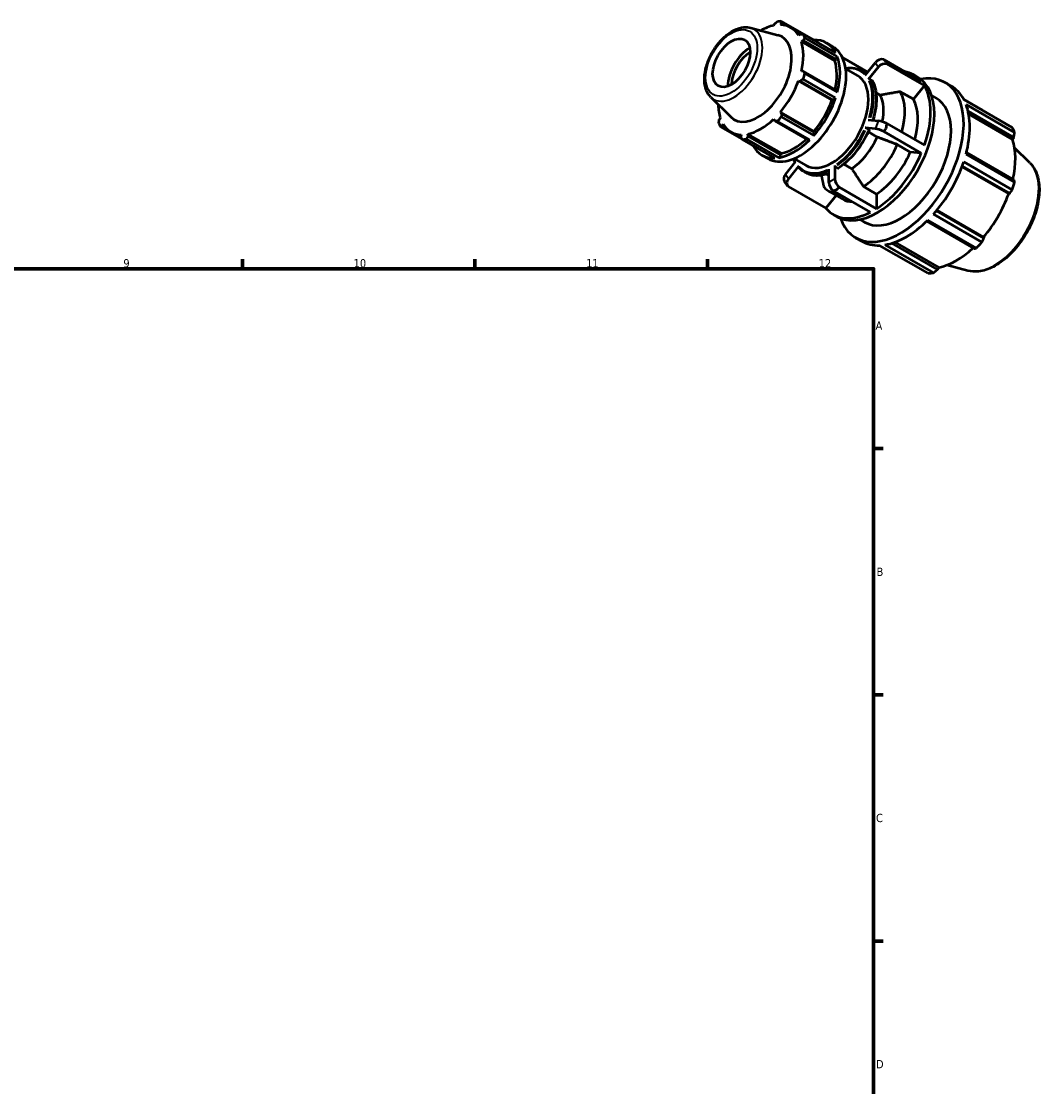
# Model space of a CAD drawing. Header units: millimetres. Extents: x -17 to 931, y 0 to 649.
# Tile 4 of 4: x 564 to 872, y 327 to 649. Entities that reach past the tile are written whole.
import ezdxf

# ---------------------------------------------------------------- set-up
doc = ezdxf.new("R2010")
doc.units = ezdxf.units.MM
for name, color, linetype, lineweight in [('Border (ISO)', 7, 'Continuous', 70), ('Visible (ISO)', 7, 'Continuous', 50), ('Visible Narrow (ISO)', 7, 'Continuous', 35)]:
    doc.layers.add(name, color=color, linetype=linetype, lineweight=lineweight)
doc.styles.add('Note Text (ISO)', font='tahoma.ttf')

# ---------------------------------------------------------------- blocks, each defined once
blk = doc.blocks.new('Borders Default Border')
at = {"layer": 'Border (ISO)'}
for p, q in [((630.75, 574), (630.75, 576.9)), ((700.83, 574), (700.83, 576.9)), ((770.92, 574), (770.92, 576.9)), ((821, 519.75), (823.9, 519.75)), ((821, 445.5), (823.9, 445.5)), ((821, 371.25), (823.9, 371.25))]:
    blk.add_line(p, q, dxfattribs=at)
at = {"layer": 'Border (ISO)', "flags": 128}
blk.add_lwpolyline([(20, 20), (20, 574), (821, 574), (821, 20), (20, 20)], dxfattribs=at)
at = {"layer": 'Border (ISO)', "color": 232, "true_color": 0xca0064, "char_height": 2.5, "attachment_point": 7, "style": 'Note Text (ISO)'}
for s, insert in [('9', (594.88, 574.35)), ('10', (664.29, 574.35)), ('11', (734.37, 574.4)), ('12', (804.46, 574.4)), ('A', (821.59, 555.62)), ('B', (821.89, 481.37)), ('C', (821.73, 407.08)), ('D', (821.73, 332.88))]:
    blk.add_mtext(s, dxfattribs=dict(at, insert=insert))

msp = doc.modelspace()

# ---------------------------------------------------------------- linework, layer by layer
at = {"layer": 'Visible (ISO)'}
for p, q in [((783.948, 646.661), (792.154, 644.436)), ((791.108, 647.789), (790.849, 647.338)), ((792.914, 647.539), (793.24, 647.995)), ((802.954, 642.974), (793.179, 648.603)), ((793.24, 647.995), (794.344, 647.359)), ((799.41, 644.754), (796.043, 646.693)), ((798.869, 644.729), (798.368, 644.374)), ((799.223, 642.479), (799.752, 642.772)), ((799.752, 642.772), (809.706, 637.04)), ((799.782, 644.771), (809.557, 639.142)), ((810.055, 638.038), (800.281, 643.667)), ((802.966, 642.938), (802.954, 642.974)), ((809.311, 636.669), (799.223, 642.479)), ((806.812, 642.067), (808.651, 641.008)), ((809.311, 636.669), (809.706, 637.04)), ((809.706, 637.04), (810.055, 638.038)), ((819.231, 633.31), (811.58, 637.716)), ((818.481, 632.377), (821.518, 636.153)), ((824.073, 637.049), (835.375, 630.54)), ((799.752, 633.568), (799.223, 633.562)), ((809.706, 627.836), (799.752, 633.568)), ((812.566, 634.253), (816.204, 632.158)), ((817.404, 633.717), (818.093, 633.321)), ((822.437, 634.841), (819.4, 631.065)), ((836.294, 629.229), (824.993, 635.737)), ((798.368, 630.682), (798.869, 630.595)), ((808.456, 624.872), (798.368, 630.682)), ((798.869, 630.595), (808.823, 624.863)), ((809.557, 625.563), (799.782, 631.191)), ((800.281, 632.87), (810.055, 627.241)), ((820.512, 630.783), (819.823, 631.179)), ((833.102, 632.467), (834.243, 631.809)), ((842.529, 630.154), (844.367, 629.095)), ((810.055, 627.241), (809.706, 627.836)), ((823.019, 626.321), (821.715, 627.072)), ((832.982, 625.11), (829.042, 627.378)), ((836.294, 629.229), (832.982, 625.11)), ((771.9, 625.74), (777.944, 619.759)), ((808.456, 624.872), (808.823, 624.863)), ((808.823, 624.863), (809.557, 625.563)), ((838.473, 626.258), (839.834, 625.474)), ((853.658, 621.925), (848.135, 625.105)), ((848.167, 625.046), (862.8, 616.619)), ((863.49, 615.09), (848.857, 623.517)), ((803.003, 615.427), (792.914, 621.237)), ((793.24, 620.845), (792.914, 621.237)), ((803.194, 615.113), (793.24, 620.845)), ((849.466, 621.506), (863.254, 613.566)), ((849.659, 620.567), (862.894, 612.945)), ((774.763, 619.477), (774.503, 619.028)), ((774.831, 616.823), (781.412, 613.033)), ((775.386, 617.072), (775.619, 617.582)), ((776.464, 616.451), (775.386, 617.072)), ((790.849, 619.058), (791.108, 618.596)), ((791.108, 618.596), (801.062, 612.864)), ((801.75, 612.857), (791.976, 618.485)), ((793.179, 619.755), (802.954, 614.126)), ((819.4, 618.86), (822.437, 618.582)), ((824.993, 617.74), (836.294, 611.232)), ((781.243, 613.362), (777.943, 615.262)), ((781.072, 614.417), (781.015, 613.805)), ((793.225, 608.808), (783.137, 614.617)), ((783.147, 614.012), (783.137, 614.617)), ((793.101, 608.28), (783.147, 614.012)), ((802.954, 614.126), (803.194, 615.113)), ((803.194, 615.113), (803.003, 615.427)), ((821.518, 616.211), (818.481, 616.49)), ((819.592, 615.945), (818.904, 616.341)), ((822.1, 613.698), (819.42, 615.241)), ((835.375, 608.861), (824.073, 615.37)), ((791.209, 607.363), (781.434, 612.991)), ((782.638, 613.108), (792.412, 607.479)), ((801.062, 612.864), (801.75, 612.857)), ((832.062, 609.165), (828.123, 611.434)), ((863.254, 613.566), (862.894, 612.945)), ((868.132, 605.883), (863.472, 610.494)), ((787.35, 608.27), (789.189, 607.211)), ((792.412, 607.479), (793.101, 608.28)), ((793.101, 608.28), (793.225, 608.808)), ((796.996, 607.216), (800.634, 605.121)), ((835.375, 608.861), (832.062, 609.165)), ((848.857, 608.568), (863.49, 600.141)), ((863.254, 600.822), (848.979, 609.042)), ((794.402, 602.437), (797.439, 606.213)), ((798.358, 604.902), (795.321, 601.126)), ((807.5, 600.009), (807.5, 604.064)), ((809.339, 605.122), (809.339, 601.068)), ((809.565, 604.73), (810.254, 604.333)), ((812.039, 605.519), (814.42, 604.149)), ((847.631, 604.718), (861.71, 596.611)), ((847.716, 604.949), (862.032, 596.705)), ((862.8, 597.817), (848.167, 606.243)), ((799.888, 603.3), (800.576, 602.904)), ((795.08, 599.006), (794.16, 600.318)), ((795.274, 598.785), (806.576, 592.277)), ((820.056, 591.041), (808.754, 597.55)), ((810.593, 598.608), (821.895, 592.1)), ((817.955, 598.792), (821.895, 596.523)), ((809.662, 596.114), (806.576, 592.277)), ((807.604, 597.299), (811.544, 595.03)), ((821.895, 596.523), (821.895, 592.1)), ((862.032, 596.705), (861.71, 596.611)), ((854.237, 583.205), (839.923, 591.448)), ((840.082, 591.639), (854.159, 583.533)), ((808.849, 590.351), (809.99, 589.693)), ((816.915, 588.822), (818.276, 588.038)), ((837.012, 588.311), (851.286, 580.092)), ((851.991, 580.224), (837.358, 588.65)), ((839.025, 590.408), (853.658, 581.982)), ((815.581, 583.358), (817.419, 582.3)), ((840.263, 573.744), (826.481, 581.68)), ((827.396, 581.983), (840.621, 574.368)), ((854.159, 583.533), (854.237, 583.205)), ((837.395, 572.617), (822.762, 581.043)), ((824.429, 581.205), (839.062, 572.778)), ((849.424, 573.396), (843.097, 575.112)), ((840.621, 574.368), (840.263, 573.744))]:
    msp.add_line(p, q, dxfattribs=at)
for centre, major_axis, ratio, start_param, end_param in [((786.993, 630.978), (-9.05, -15.715), 0.5780931, 3.6196245, 3.922184), ((787.307, 630.797), (9.731, 16.898), 0.5780931, 0.3435016, 0.4380292), ((786.993, 630.978), (9.05, 15.715), 0.5780931, 5.975819, 6.5866842), ((786.135, 631.472), (7.187, 12.48), 0.5780931, 2.9904271, 6.4343509), ((787.307, 630.797), (9.731, 16.898), 0.5780931, 5.8412887, 5.9358163), ((797.081, 625.168), (9.731, 16.898), 0.5780931, 5.9358163, 6.6266869), ((783.852, 632.786), (4.848, 8.419), 0.5780931, 0.809008, 2.3325847), ((798.92, 624.11), (-9.731, -16.898), 0.5780931, 0, 3.1415927), ((786.993, 630.978), (9.05, 15.715), 0.5780931, 5.1904208, 5.8012861), ((783.852, 632.786), (3.992, 6.933), 0.5780931, 0.792406, 2.3491866), ((797.081, 625.168), (9.05, 15.715), 0.5780931, 5.2072079, 5.8012861), ((797.081, 625.168), (9.731, 16.898), 0.5780931, 5.1504181, 5.8412887), ((823.045, 635.273), (-1.769, -1.24), 0.7877574, 3.6739167, 5.0649693), ((823.964, 633.962), (1.769, 1.24), 0.7877574, 0.532324, 1.9233766), ((820.975, 611.409), (12.126, 21.058), 0.5780931, 6.0729757, 6.4933949), ((786.993, 630.978), (9.05, 15.715), 0.5780931, 4.4050227, 5.0158879), ((787.307, 630.797), (-9.731, -16.898), 0.5780931, 1.9142979, 2.0088255), ((808.419, 618.639), (7.785, 13.519), 0.5780931, 3.1415927, 6.2831853), ((822.117, 610.751), (12.126, 21.058), 0.5780931, 3.1415927, 6.2831853), ((829.055, 606.756), (13.474, 23.398), 0.5780931, 2.6841297, 6.7406483), ((817.036, 613.677), (9.432, 16.378), 0.5780931, 5.119944, 5.9506148), ((820.975, 611.409), (12.126, 21.058), 0.5780931, 5.0257782, 5.9659287), ((830.893, 605.697), (13.474, 23.398), 0.5780931, 5.9358163, 6.2831853), ((786.993, 630.978), (-9.05, -15.715), 0.5780931, 5.502594, 5.8012861), ((797.081, 625.168), (9.731, 16.898), 0.5780931, 4.36502, 5.0558906), ((797.081, 625.168), (9.05, 15.715), 0.5780931, 4.4050227, 5.0158879), ((829.055, 606.756), (10.779, 18.718), 0.5780931, 3.1415927, 6.2831853), ((813.5, 615.713), (7.411, 12.869), 0.5780931, 5.2260625, 5.9317979), ((820.975, 611.409), (9.432, 16.378), 0.5780931, 5.119944, 5.9506148), ((830.893, 605.697), (-13.474, -23.398), 0.5780931, 2.0088255, 2.6996961), ((787.307, 630.797), (-9.731, -16.898), 0.5780931, 5.8412887, 5.9358163), ((786.993, 630.978), (-9.05, -15.715), 0.5780931, 5.975819, 6.5866842), ((786.993, 630.978), (9.05, 15.715), 0.5780931, 3.6196245, 4.2304897), ((787.307, 630.797), (-9.731, -16.898), 0.5780931, 1.1288997, 1.2234273), ((823.964, 617.702), (-2.014, 0.781), 0.2096643, 4.2595443, 5.650597), ((813.5, 615.713), (-7.411, -12.869), 0.5780931, 0.8711187, 1.7430077), ((823.045, 615.332), (2.014, -0.781), 0.2096643, 1.1179517, 2.5090043), ((845.526, 597.271), (13.474, 23.398), 0.5780931, 5.8412887, 5.9358163), ((787.307, 630.797), (-9.731, -16.898), 0.5780931, 0.3435016, 0.4380292), ((797.081, 625.168), (-9.731, -16.898), 0.5780931, 5.9396837, 6.6266869), ((797.081, 625.168), (9.731, 16.898), 0.5780931, 3.5796218, 4.2704924), ((797.081, 625.168), (9.05, 15.715), 0.5780931, 3.6196245, 4.213542), ((817.036, 613.677), (-9.432, -16.378), 0.5780931, 0.8523019, 1.7618246), ((845.96, 597.021), (-12.531, -21.76), 0.5780931, 2.0656152, 2.6596934), ((820.975, 611.409), (-9.432, -16.378), 0.5780931, 0.8523019, 1.7618246), ((820.975, 611.409), (-12.126, -21.058), 0.5780931, 0.8369879, 1.7771385), ((830.893, 605.697), (-13.474, -23.398), 0.5780931, 1.2234273, 1.9142979), ((795.929, 601.558), (-1.769, -1.24), 0.7877574, 5.0649693, 6.2831853), ((796.848, 600.246), (-1.769, -1.24), 0.7877574, 5.0649693, 6.4560219), ((813.5, 615.713), (-7.411, -12.869), 0.5780931, 0.0859943, 0.1752189), ((810.866, 600.189), (-1.078, 1.872), 0.5780931, 0.7873319, 2.1783845), ((817.036, 613.677), (-9.432, -16.378), 0.5780931, 6.0882896, 6.5735763), ((809.027, 599.13), (1.078, -1.872), 0.5780931, 3.9289245, 5.3199772), ((845.526, 597.271), (-13.474, -23.398), 0.5780931, 1.9142979, 2.0088255), ((820.975, 611.409), (-9.432, -16.378), 0.5780931, 0, 0.290391), ((845.96, 597.021), (-12.531, -21.76), 0.5780931, 1.26343, 1.8742952), ((820.975, 611.409), (-12.126, -21.058), 0.5780931, 6.0729757, 7.0131263), ((830.893, 605.697), (-13.474, -23.398), 0.5780931, 0.4380292, 1.1288997), ((830.893, 605.697), (-13.474, -23.398), 0.5780931, 0, 0.3435016), ((845.526, 597.271), (-13.474, -23.398), 0.5780931, 1.1288997, 1.2234273), ((845.96, 597.021), (-12.531, -21.76), 0.5780931, 0.4780318, 1.0719493), ((845.526, 597.271), (-13.474, -23.398), 0.5780931, 0.3435016, 0.4380292)]:
    msp.add_ellipse(centre, major_axis=major_axis, ratio=ratio, start_param=start_param, end_param=end_param, dxfattribs=at)
msp.add_ellipse((778.145, 636.073), major_axis=(3.992, 6.933), ratio=0.5780931, dxfattribs=at)
for points, knots in [([(771.9, 625.74), (771.338, 626.296), (770.902, 626.984), (770.246, 628.627), (770.059, 629.605), (769.974, 631.755), (770.097, 632.936), (770.64, 635.339), (771.06, 636.56), (772.149, 638.92), (772.814, 640.059), (774.329, 642.153), (775.178, 643.108), (776.992, 644.744), (777.957, 645.423), (779.926, 646.417), (780.932, 646.734), (782.615, 646.886), (783.301, 646.837), (783.948, 646.661)], [4.0762227, 4.0762227, 4.0762227, 4.0762227, 4.353117, 4.353117, 4.6677393, 4.6677393, 5.0040872, 5.0040872, 5.3403437, 5.3403437, 5.6742057, 5.6742057, 6.0081628, 6.0081628, 6.344598, 6.344598, 6.6804938, 6.6804938, 6.9154842, 6.9154842, 6.9154842, 6.9154842]), ([(812.542, 634.425), (812.652, 634.444), (812.761, 634.462), (813.429, 634.558), (813.975, 634.583), (815.031, 634.525), (815.541, 634.44), (816.512, 634.16), (816.973, 633.965), (817.404, 633.717)], [0.33041455, 0.33041455, 0.33041455, 0.33041455, 0.35808628, 0.35808628, 0.49987901, 0.49987901, 0.64167173, 0.64167173, 0.78346445, 0.78346445, 0.78346445, 0.78346445]), ([(818.093, 633.321), (818.208, 633.254), (818.321, 633.184), (818.542, 633.037), (818.65, 632.959), (818.783, 632.858), (818.809, 632.838), (818.835, 632.817)], [0.783464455, 0.783464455, 0.783464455, 0.783464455, 0.821373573, 0.821373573, 0.859282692, 0.859282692, 0.868694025, 0.868694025, 0.868694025, 0.868694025]), ([(819.823, 631.179), (819.795, 631.195), (819.756, 631.207), (819.686, 631.214), (819.642, 631.21), (819.568, 631.19), (819.526, 631.171), (819.459, 631.127), (819.424, 631.095), (819.4, 631.065)], [0, 0, 0, 0, 0.011837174, 0.011837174, 0.023691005, 0.023691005, 0.035565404, 0.035565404, 0.047457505, 0.047457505, 0.047457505, 0.047457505]), ([(820.589, 630.704), (820.587, 630.708), (820.585, 630.711), (820.567, 630.741), (820.54, 630.767), (820.512, 630.783)], [-0.01326477, -0.01326477, -0.01326477, -0.01326477, -0.011837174, -0.011837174, 0, 0, 0, 0]), ([(820.589, 630.704), (820.919, 630.103), (821.186, 629.436), (821.586, 627.99), (821.72, 627.213), (821.855, 625.572), (821.855, 624.709), (821.722, 622.923), (821.589, 622), (821.231, 620.294), (821.027, 619.515), (820.782, 618.733)], [1.12146747, 1.12146747, 1.12146747, 1.12146747, 1.30111546, 1.30111546, 1.48076345, 1.48076345, 1.66041144, 1.66041144, 1.84005943, 1.84005943, 1.98733128, 1.98733128, 1.98733128, 1.98733128]), ([(819.694, 615.846), (819.279, 614.903), (818.809, 613.971), (817.774, 612.161), (817.21, 611.283), (816.004, 609.607), (815.363, 608.809), (814.023, 607.32), (813.325, 606.629), (811.893, 605.374), (811.159, 604.811), (810.419, 604.321)], [2.16910381, 2.16910381, 2.16910381, 2.16910381, 2.34868696, 2.34868696, 2.52827011, 2.52827011, 2.70785326, 2.70785326, 2.88743641, 2.88743641, 3.06701956, 3.06701956, 3.06701956, 3.06701956]), ([(818.904, 616.341), (818.876, 616.358), (818.837, 616.377), (818.767, 616.408), (818.723, 616.426), (818.649, 616.452), (818.606, 616.465), (818.54, 616.481), (818.505, 616.488), (818.481, 616.49)], [0, 0, 0, 0, 0.011837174, 0.011837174, 0.023691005, 0.023691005, 0.035565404, 0.035565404, 0.047457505, 0.047457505, 0.047457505, 0.047457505]), ([(819.694, 615.847), (819.696, 615.85), (819.696, 615.854), (819.692, 615.868), (819.681, 615.882), (819.648, 615.91), (819.62, 615.929), (819.592, 615.945)], [-0.028597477, -0.028597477, -0.028597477, -0.028597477, -0.023691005, -0.023691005, -0.011837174, -0.011837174, 0, 0, 0, 0]), ([(798.358, 604.902), (798.334, 604.872), (798.312, 604.832), (798.288, 604.764), (798.283, 604.723), (798.288, 604.658), (798.299, 604.622), (798.322, 604.586), (798.329, 604.577), (798.336, 604.569)], [-0.047457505, -0.047457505, -0.047457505, -0.047457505, -0.035565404, -0.035565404, -0.023691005, -0.023691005, -0.011837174, -0.011837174, -0.007793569, -0.007793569, -0.007793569, -0.007793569]), ([(799.888, 603.3), (799.772, 603.367), (799.659, 603.437), (799.438, 603.584), (799.33, 603.662), (799.118, 603.824), (799.014, 603.909), (798.812, 604.085), (798.713, 604.177), (798.521, 604.368), (798.427, 604.467), (798.336, 604.569)], [3.92505711, 3.92505711, 3.92505711, 3.92505711, 3.96296623, 3.96296623, 4.00087535, 4.00087535, 4.03878446, 4.03878446, 4.07669358, 4.07669358, 4.1146027, 4.1146027, 4.1146027, 4.1146027]), ([(809.339, 605.122), (809.339, 605.09), (809.345, 605.048), (809.366, 604.976), (809.385, 604.933), (809.425, 604.864), (809.453, 604.827), (809.504, 604.772), (809.537, 604.746), (809.565, 604.73)], [-0.047457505, -0.047457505, -0.047457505, -0.047457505, -0.035565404, -0.035565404, -0.023691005, -0.023691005, -0.011837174, -0.011837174, 0, 0, 0, 0]), ([(810.254, 604.333), (810.282, 604.317), (810.314, 604.306), (810.366, 604.301), (810.394, 604.306), (810.415, 604.319), (810.417, 604.32), (810.419, 604.321)], [0, 0, 0, 0, 0.011837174, 0.011837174, 0.023691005, 0.023691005, 0.024744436, 0.024744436, 0.024744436, 0.024744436]), ([(868.132, 605.883), (868.997, 605.028), (869.668, 603.949), (870.645, 601.374), (870.913, 599.847), (870.992, 596.51), (870.784, 594.69), (869.915, 590.984), (869.254, 589.098), (867.554, 585.447), (866.516, 583.681), (864.165, 580.436), (862.852, 578.956), (860.063, 576.426), (858.588, 575.377), (855.604, 573.836), (854.094, 573.342), (851.521, 573.054), (850.436, 573.122), (849.424, 573.396)], [0.9346301, 0.9346301, 0.9346301, 0.9346301, 1.2252108, 1.2252108, 1.5438212, 1.5438212, 1.8747136, 1.8747136, 2.2049154, 2.2049154, 2.5336007, 2.5336007, 2.8623653, 2.8623653, 3.1927374, 3.1927374, 3.5233584, 3.5233584, 3.7738915, 3.7738915, 3.7738915, 3.7738915]), ([(807.5, 602.786), (807.272, 602.697), (807.044, 602.617), (806.24, 602.358), (805.668, 602.224), (804.551, 602.064), (804.005, 602.038), (802.949, 602.096), (802.439, 602.181), (801.468, 602.461), (801.007, 602.656), (800.576, 602.904)], [3.30236082, 3.30236082, 3.30236082, 3.30236082, 3.35788621, 3.35788621, 3.49967894, 3.49967894, 3.64147166, 3.64147166, 3.78326438, 3.78326438, 3.92505711, 3.92505711, 3.92505711, 3.92505711])]:
    msp.add_open_spline(points, degree=3, knots=knots, dxfattribs=at)
for points, weights in [([(791.108, 647.789), (791.531, 648.131), (791.976, 648.486)], [1.00680163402, 1.00380485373, 1]), ([(793.179, 648.603), (793.208, 648.294), (793.24, 647.995)], [1, 1.00380485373, 1.00680163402]), ([(798.869, 644.729), (799.314, 644.751), (799.782, 644.771)], [1.00680163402, 1.00380485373, 1]), ([(800.281, 643.667), (800.009, 643.211), (799.752, 642.772)], [1, 1.00380485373, 1.00680163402]), ([(799.752, 633.568), (800.009, 633.227), (800.281, 632.87)], [1.00680163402, 1.00380485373, 1]), ([(799.782, 631.191), (799.314, 630.888), (798.869, 630.595)], [1, 1.00380485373, 1.00680163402]), ([(829.042, 627.378), (825.668, 626.787), (823.019, 626.321)], [1, 1.00732328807, 1]), ([(793.24, 620.845), (793.208, 620.312), (793.179, 619.755)], [1.00680163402, 1.00380485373, 1]), ([(853.688, 621.867), (853.673, 621.896), (853.658, 621.925)], [1.00021717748, 1.00010962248, 1]), ([(774.333, 617.928), (774.418, 618.49), (774.503, 619.028)], [1, 1.00380485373, 1.00680163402]), ([(775.386, 617.072), (775.113, 616.951), (774.831, 616.823)], [1.00680163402, 1.00380485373, 1]), ([(791.976, 618.485), (791.531, 618.543), (791.108, 618.596)], [1, 1.00380485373, 1.00680163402]), ([(781.434, 612.991), (781.219, 613.408), (781.015, 613.805)], [1, 1.00380485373, 1.00680163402]), ([(783.147, 614.012), (782.896, 613.57), (782.638, 613.108)], [1.00680163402, 1.00380485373, 1]), ([(828.123, 611.434), (824.748, 612.702), (822.1, 613.698)], [1, 1.00732328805, 1]), ([(863.254, 613.566), (863.372, 614.311), (863.49, 615.09)], [1.00353822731, 1.00217668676, 1]), ([(814.42, 604.149), (815.974, 601.792), (817.955, 598.792)], [1, 1.00732328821, 1]), ([(805.234, 602.162), (805.563, 600.552), (805.949, 598.665)], [1.00330925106, 1.00479757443, 1]), ([(863.49, 600.141), (863.372, 600.487), (863.254, 600.822)], [1, 1.00217668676, 1.00353822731]), ([(862.032, 596.705), (862.41, 597.248), (862.8, 597.817)], [1.00353822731, 1.00217668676, 1]), ([(853.658, 581.982), (853.956, 582.604), (854.237, 583.205)], [1, 1.00217668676, 1.00353822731]), ([(851.286, 580.092), (851.634, 580.155), (851.991, 580.224)], [1.00353822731, 1.00217668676, 1]), ([(839.062, 572.778), (839.677, 573.27), (840.263, 573.744)], [1, 1.00217668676, 1.00353822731])]:
    msp.add_rational_spline(points, weights, degree=2, dxfattribs=at)
for points in [[(824.827, 636.262), (824.59, 636.525), (824.338, 636.789), (824.073, 637.049)], [(824.993, 635.737), (824.943, 635.926), (824.887, 636.101), (824.827, 636.262)], [(824.827, 616.396), (824.887, 616.83), (824.943, 617.28), (824.993, 617.74)], [(824.073, 615.37), (824.338, 615.72), (824.59, 616.063), (824.827, 616.396)], [(797.315, 606.059), (797.135, 606.403), (796.975, 606.767), (796.836, 607.15)], [(808.754, 597.55), (809.162, 597.658), (809.562, 597.774), (809.947, 597.893)], [(809.947, 597.893), (810.155, 598.115), (810.371, 598.354), (810.593, 598.608)]]:
    msp.add_open_spline(points, degree=3, dxfattribs=at)
at = {"layer": 'Visible Narrow (ISO)'}
for p, q in [((821.564, 636.087), (822.391, 634.907)), ((822.391, 618.463), (821.564, 616.33)), ((795.275, 601.191), (794.448, 602.372)), ((809.247, 601.015), (807.592, 600.062))]:
    msp.add_line(p, q, dxfattribs=at)
msp.add_ellipse((778.145, 636.073), major_axis=(5.483, 9.522), ratio=0.5780931, dxfattribs=at)
for centre, major_axis, start_param, end_param in [((778.845, 635.67), (-6.093, -10.581), 0.0210306, 3.1205621), ((808.419, 618.639), (8.598, 14.931), 6.126204, 6.6883483), ((808.646, 618.509), (8.758, 15.209), 6.1267675, 6.2749528), ((809.335, 618.112), (8.758, 15.209), 6.1993343, 6.2787721), ((808.419, 618.639), (8.598, 14.931), 5.0925839, 5.8991229), ((808.646, 618.509), (8.758, 15.209), 5.0976436, 5.9006962), ((809.335, 618.112), (8.758, 15.209), 5.1168507, 5.9017071), ((808.419, 618.639), (-8.598, -14.931), 0.9037937, 1.7103327), ((808.646, 618.509), (8.758, 15.209), 4.0441448, 4.853167), ((809.335, 618.112), (-8.758, -15.209), 0.9025521, 1.7115743), ((808.419, 618.639), (-8.598, -14.931), 5.851649, 5.9390737), ((808.419, 618.639), (-8.598, -14.931), 6.1397815, 6.9463205), ((857.348, 590.463), (9.462, 16.431), 3.4347213, 5.9900566), ((808.646, 618.509), (-8.758, -15.209), 0.0345513, 0.6564739), ((809.335, 618.112), (-8.758, -15.209), 0.0317549, 0.6033433)]:
    msp.add_ellipse(centre, major_axis=major_axis, ratio=0.5780931, start_param=start_param, end_param=end_param, dxfattribs=at)

# ---------------------------------------------------------------- block references
msp.add_blockref('Borders Default Border', (0, 0))

doc.saveas('drawing.dxf')
